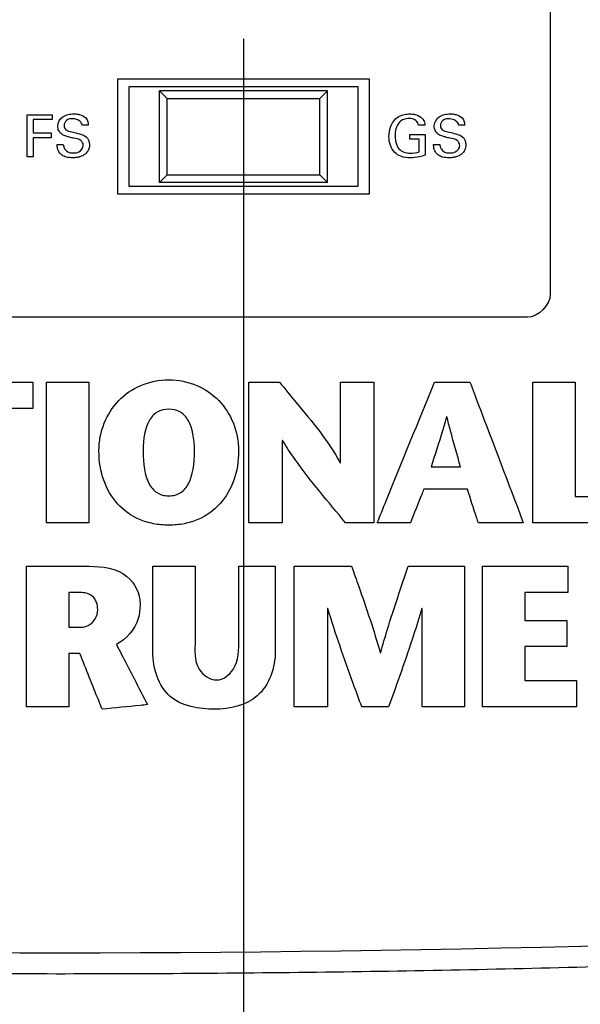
# Model space of a CAD drawing. Header units: inches. Extents: x 0 to 34, y 0 to 22.
# Tile 32 of 119: x 16 to 16.8, y 8.7 to 10. Entities that reach past the tile are written whole.
import ezdxf

# ---------------------------------------------------------------- set-up
doc = ezdxf.new("R2010")
doc.units = ezdxf.units.IN
doc.header["$LTSCALE"] = 1.87
doc.header["$MEASUREMENT"] = 0
doc.layers.get('0').update_dxf_attribs({"linetype": 'CONTINUOUS'})
doc.layers.add('DATUMCURVES', color=7, linetype='CONTINUOUS')
doc.layers.add('DIMENSIONS', color=7, linetype='CONTINUOUS')
doc.styles.get("Standard").update_dxf_attribs({"font": 'txt', "width": 0.8})
doc.dimstyles.new('DIMSTYLE_1', dxfattribs={"dimtxt": 0.125, "dimasz": 0.18, "dimexe": 0.18, "dimexo": 0.0625, "dimgap": 0.09, "dimtad": 0, "dimtih": 1, "dimtoh": 1, "dimdec": 3, "dimzin": 4, "dimdsep": 46, "dimtxsty": 'STANDARD', "dimblk": '_FILLED', "dimblk1": '_FILLED', "dimblk2": '_FILLED', "dimcen": 0.09, "dimadec": 0, "dimazin": 0, "dimtp": 0.001, "dimtm": 0.001, "dimtfac": 1, "dimtdec": 3, "dimtofl": 0, "dimtmove": 0, "dimatfit": 3, "dimldrblk": '_FILLED', "dimfxl": 1, "dimtolj": 1, "dimtzin": 4, "dimarcsym": 0})

# ---------------------------------------------------------------- blocks, each defined once
blk = doc.blocks.new('_FILLED')
at = {"color": 0, "linetype": 'BYBLOCK'}
blk.add_solid([(0, 0), (-1, 0.1736), (-1, -0.1736)], dxfattribs=at)
blk = doc.blocks.new('*D2')
at = {"layer": 'DIMENSIONS', "color": 2, "linetype": 'CONTINUOUS'}
for p, q in [((13.7012, 10.0109), (13.7012, 6.4058)), ((14.5762, 10.0109), (14.5762, 6.4058)), ((13.7012, 6.5308), (13.3412, 6.5308)), ((14.5762, 6.5308), (15.057, 6.5308))]:
    blk.add_line(p, q, dxfattribs=at)
at = {"layer": 'DIMENSIONS', "color": 2, "linetype": 'CONTINUOUS', "xscale": 0.18, "yscale": 0.18, "zscale": 0.18}
blk.add_blockref('_FILLED', (13.7012, 6.5308), dxfattribs=at)
at = {"layer": 'DIMENSIONS', "color": 2, "linetype": 'CONTINUOUS', "xscale": 0.18, "yscale": 0.18, "zscale": 0.18, "rotation": 180}
blk.add_blockref('_FILLED', (14.5762, 6.5308), dxfattribs=at)
at = {"layer": 'DIMENSIONS', "color": 2, "linetype": 'CONTINUOUS', "width": 0.8}
for s, p in [('8X ', (15.1195, 6.4683)), ('.875', (15.4195, 6.4683)), ('[', (15.9445, 6.4683)), ('22.23', (16.0445, 6.4683)), (']', (16.5445, 6.4683))]:
    blk.add_text(s, height=0.125, dxfattribs=at).set_placement(p)
blk = doc.blocks.new('*D21')
at = {"layer": 'DIMENSIONS', "color": 2, "linetype": 'CONTINUOUS'}
for p, q in [((14.5762, 10.0109), (14.5762, 6.6983)), ((15.4512, 10.0109), (15.4512, 6.6983)), ((14.5762, 6.8233), (14.2162, 6.8233)), ((15.4512, 6.8233), (15.9122, 6.8233))]:
    blk.add_line(p, q, dxfattribs=at)
at = {"layer": 'DIMENSIONS', "color": 2, "linetype": 'CONTINUOUS', "xscale": 0.18, "yscale": 0.18, "zscale": 0.18}
blk.add_blockref('_FILLED', (14.5762, 6.8233), dxfattribs=at)
at = {"layer": 'DIMENSIONS', "color": 2, "linetype": 'CONTINUOUS', "xscale": 0.18, "yscale": 0.18, "zscale": 0.18, "rotation": 180}
blk.add_blockref('_FILLED', (15.4512, 6.8233), dxfattribs=at)
at = {"layer": 'DIMENSIONS', "color": 2, "linetype": 'CONTINUOUS', "width": 0.8}
for s, p in [('[', (16.7997, 6.7608)), (']', (17.3997, 6.7608)), ('7X ', (15.9747, 6.7608)), ('.875', (16.2747, 6.7608)), ('22.23', (16.8997, 6.7608))]:
    blk.add_text(s, height=0.125, dxfattribs=at).set_placement(p)
blk = doc.blocks.new('*D22')
at = {"layer": 'DIMENSIONS', "color": 2, "linetype": 'CONTINUOUS'}
for p, q in [((15.4512, 10.0109), (15.4512, 6.9869)), ((16.3262, 10.0109), (16.3262, 6.9869)), ((15.4512, 7.1119), (15.0912, 7.1119)), ((16.3262, 7.1119), (16.8125, 7.1119))]:
    blk.add_line(p, q, dxfattribs=at)
at = {"layer": 'DIMENSIONS', "color": 2, "linetype": 'CONTINUOUS', "xscale": 0.18, "yscale": 0.18, "zscale": 0.18}
blk.add_blockref('_FILLED', (15.4512, 7.1119), dxfattribs=at)
at = {"layer": 'DIMENSIONS', "color": 2, "linetype": 'CONTINUOUS', "xscale": 0.18, "yscale": 0.18, "zscale": 0.18, "rotation": 180}
blk.add_blockref('_FILLED', (16.3262, 7.1119), dxfattribs=at)
at = {"layer": 'DIMENSIONS', "color": 2, "linetype": 'CONTINUOUS', "width": 0.8}
for s, p in [('7X ', (16.875, 7.0494)), ('.875', (17.175, 7.0494)), ('[', (17.7, 7.0494)), ('22.23', (17.8, 7.0494)), (']', (18.3, 7.0494))]:
    blk.add_text(s, height=0.125, dxfattribs=at).set_placement(p)
blk = doc.blocks.new('*D23')
at = {"layer": 'DIMENSIONS', "color": 2, "linetype": 'CONTINUOUS'}
for p, q in [((18.8587, 10.1189), (20.5473, 10.1189)), ((20.4223, 10.1189), (20.4223, 9.3067)), ((20.4223, 8.0279), (20.4223, 9.0567)), ((16.1487, 8.0279), (20.5473, 8.0279))]:
    blk.add_line(p, q, dxfattribs=at)
at = {"layer": 'DIMENSIONS', "color": 2, "linetype": 'CONTINUOUS', "xscale": 0.18, "yscale": 0.18, "zscale": 0.18}
for p, rotation in [((20.4223, 10.1189), 90), ((20.4223, 8.0279), 270)]:
    blk.add_blockref('_FILLED', p, dxfattribs=dict(at, rotation=rotation))
at = {"layer": 'DIMENSIONS', "color": 2, "linetype": 'CONTINUOUS', "width": 0.8}
for s, p in [('[', (20.3848, 9.1192)), (']', (20.9848, 9.1192)), ('2.091', (19.7598, 9.1192)), ('53.11', (20.4848, 9.1192))]:
    blk.add_text(s, height=0.125, dxfattribs=at).set_placement(p)

msp = doc.modelspace()

# ---------------------------------------------------------------- linework, layer by layer
at = {"color": 7, "linetype": 'CONTINUOUS'}
for p, q in [((16.4912, 9.9579), (16.1612, 9.9579)), ((16.1612, 9.9579), (16.1612, 9.8079)), ((16.4912, 9.8079), (16.4912, 9.9579)), ((16.4762, 9.9479), (16.1762, 9.9479)), ((16.1762, 9.9479), (16.1762, 9.8179)), ((16.4362, 9.9429), (16.2162, 9.9429)), ((16.2162, 9.9429), (16.2262, 9.9329)), ((16.2162, 9.8229), (16.2162, 9.9429)), ((16.4262, 9.9329), (16.4362, 9.9429)), ((16.4362, 9.8229), (16.4362, 9.9429)), ((16.4762, 9.8179), (16.4762, 9.9479)), ((16.2262, 9.9329), (16.4262, 9.9329)), ((16.2262, 9.8329), (16.2262, 9.9329)), ((16.4262, 9.8329), (16.4262, 9.9329)), ((16.2162, 9.8229), (16.2262, 9.8329)), ((16.2262, 9.8329), (16.4262, 9.8329)), ((16.4262, 9.8329), (16.4362, 9.8229)), ((16.1762, 9.8179), (16.4762, 9.8179)), ((16.4362, 9.8229), (16.2162, 9.8229)), ((16.1612, 9.8079), (16.4912, 9.8079))]:
    msp.add_line(p, q, dxfattribs=at)
msp.add_arc((16.0862, 35.5654), 26.75, 262.80027, 277.19973, dxfattribs=at)
msp.add_open_spline([(19.4207, 8.998), (19.3002, 8.9827), (19.058, 8.9538), (18.6929, 8.9151), (18.3248, 8.8814), (17.9543, 8.8526), (17.5819, 8.8289), (17.2079, 8.8104), (16.8328, 8.7972), (16.457, 8.7893), (16.0808, 8.7867), (15.7047, 8.7895), (15.3289, 8.7975), (14.9538, 8.8109), (14.5799, 8.8295), (14.2075, 8.8533), (13.8371, 8.8823), (13.469, 8.9162), (13.1074, 8.9546), (12.8687, 8.9832), (12.7517, 8.998)], degree=3, knots=[0, 0, 0, 0, 0.054496, 0.109427, 0.164722, 0.220316, 0.276147, 0.332159, 0.388303, 0.444531, 0.5008, 0.557069, 0.613296, 0.669436, 0.725444, 0.781269, 0.836855, 0.892141, 0.947101, 1, 1, 1, 1], dxfattribs=at)
at = {"layer": 'DATUMCURVES', "color": 40, "linetype": 'CONTINUOUS'}
for points, knots in [([(16.7277, 14.3023, 0.8645), (16.7277, 14.0614, 0.8645), (16.7277, 12.5195, 0.8645), (16.7277, 10.9776, 0.8645), (16.7277, 9.6767, 0.8645)], [0, 0, 0, 0, 0.15625, 1, 1, 1, 1]), ([(16.0429, 9.9116, 0.8645), (16.0446, 9.9116, 0.8645), (16.0556, 9.9116, 0.8645), (16.0665, 9.9116, 0.8645), (16.0757, 9.9116, 0.8645)], [0, 0, 0, 0, 0.15625, 1, 1, 1, 1]), ([(16.0429, 9.8565, 0.8645), (16.0429, 9.8594, 0.8645), (16.0429, 9.8777, 0.8645), (16.0429, 9.8961, 0.8645), (16.0429, 9.9116, 0.8645)], [0, 0, 0, 0, 0.15625, 1, 1, 1, 1]), ([(16.0757, 9.9051, 0.8645), (16.0744, 9.9051, 0.8645), (16.0661, 9.9051, 0.8645), (16.0577, 9.9051, 0.8645), (16.0507, 9.9051, 0.8645)], [0, 0, 0, 0, 0.15625, 1, 1, 1, 1]), ([(16.0507, 9.9051, 0.8645), (16.0507, 9.9042, 0.8645), (16.0507, 9.8985, 0.8645), (16.0507, 9.8928, 0.8645), (16.0507, 9.888, 0.8645)], [0, 0, 0, 0, 0.15625, 1, 1, 1, 1]), ([(16.1165, 9.8715, 0.8645), (16.1165, 9.8739, 0.8645), (16.113, 9.8796, 0.8645), (16.1051, 9.8804, 0.8645), (16.0988, 9.8821, 0.8645), (16.0937, 9.8834, 0.8645), (16.0883, 9.8855, 0.8645), (16.084, 9.8904, 0.8645), (16.0822, 9.8993, 0.8645), (16.0873, 9.9086, 0.8645), (16.0966, 9.9121, 0.8645), (16.1035, 9.9129, 0.8645), (16.1079, 9.9126, 0.8645), (16.1098, 9.9122, 0.8645)], [0, 0, 0, 0, 0.089356, 0.210968, 0.28166, 0.334745, 0.408555, 0.494841, 0.566943, 0.741217, 0.832923, 0.929463, 1, 1, 1, 1]), ([(16.1151, 9.8979, 0.8645), (16.1148, 9.9027, 0.8645), (16.1049, 9.9077, 0.8645), (16.0944, 9.9054, 0.8645), (16.0911, 9.8997, 0.8645), (16.0913, 9.8971, 0.8645), (16.0913, 9.897, 0.8645)], [0, 0, 0, 0, 0.458215, 0.755271, 0.988296, 1, 1, 1, 1]), ([(16.1098, 9.9122, 0.8645), (16.1104, 9.9121, 0.8645), (16.114, 9.9113, 0.8645), (16.1195, 9.9087, 0.8645), (16.1227, 9.9027, 0.8645), (16.1229, 9.8993, 0.8645), (16.123, 9.8979, 0.8645)], [0, 0, 0, 0, 0.088515, 0.522641, 0.795824, 1, 1, 1, 1]), ([(16.5166, 9.8831, 0.8645), (16.5166, 9.8873, 0.8645), (16.518, 9.8969, 0.8645), (16.5257, 9.9084, 0.8645), (16.5362, 9.9122, 0.8645), (16.5428, 9.9126, 0.8645), (16.5476, 9.9125, 0.8645), (16.5534, 9.9114, 0.8645), (16.5595, 9.9081, 0.8645), (16.5632, 9.9025, 0.8645), (16.5636, 9.8992, 0.8645), (16.5637, 9.8979, 0.8645)], [0, 0, 0, 0, 0.170841, 0.400077, 0.528655, 0.621345, 0.671727, 0.730151, 0.865837, 0.945171, 1, 1, 1, 1]), ([(16.5554, 9.8979, 0.8645), (16.555, 9.9003, 0.8645), (16.5518, 9.9056, 0.8645), (16.5435, 9.9069, 0.8645), (16.5359, 9.906, 0.8645), (16.5291, 9.9015, 0.8645), (16.5253, 9.8934, 0.8645), (16.5243, 9.8846, 0.8645), (16.5248, 9.8792, 0.8645), (16.5253, 9.8768, 0.8645)], [0, 0, 0, 0, 0.129036, 0.289559, 0.416833, 0.531187, 0.710538, 0.868172, 1, 1, 1, 1]), ([(16.6092, 9.8715, 0.8645), (16.6092, 9.8739, 0.8645), (16.6056, 9.8796, 0.8645), (16.5977, 9.8804, 0.8645), (16.5915, 9.8821, 0.8645), (16.5864, 9.8834, 0.8645), (16.581, 9.8855, 0.8645), (16.5766, 9.8904, 0.8645), (16.5748, 9.8993, 0.8645), (16.58, 9.9086, 0.8645), (16.5892, 9.9121, 0.8645), (16.5961, 9.9129, 0.8645), (16.6005, 9.9126, 0.8645), (16.6024, 9.9122, 0.8645)], [0, 0, 0, 0, 0.089354, 0.210976, 0.281716, 0.334816, 0.408554, 0.494842, 0.566945, 0.741199, 0.832879, 0.929415, 1, 1, 1, 1]), ([(16.6077, 9.8979, 0.8645), (16.6075, 9.9027, 0.8645), (16.5975, 9.9077, 0.8645), (16.5871, 9.9054, 0.8645), (16.5838, 9.8997, 0.8645), (16.5839, 9.8971, 0.8645), (16.5839, 9.897, 0.8645)], [0, 0, 0, 0, 0.458031, 0.755285, 0.988297, 1, 1, 1, 1]), ([(16.6024, 9.9122, 0.8645), (16.603, 9.9121, 0.8645), (16.6067, 9.9113, 0.8645), (16.6121, 9.9087, 0.8645), (16.6153, 9.9027, 0.8645), (16.6156, 9.8993, 0.8645), (16.6157, 9.8979, 0.8645)], [0, 0, 0, 0, 0.088572, 0.522768, 0.795844, 1, 1, 1, 1]), ([(16.0913, 9.897, 0.8645), (16.0914, 9.8951, 0.8645), (16.0937, 9.8906, 0.8645), (16.0986, 9.8898, 0.8645), (16.1012, 9.8892, 0.8645)], [0, 0, 0, 0, 0.40678, 1, 1, 1, 1]), ([(16.5839, 9.897, 0.8645), (16.584, 9.8951, 0.8645), (16.5863, 9.8905, 0.8645), (16.5912, 9.8898, 0.8645), (16.5938, 9.8892, 0.8645)], [0, 0, 0, 0, 0.406593, 1, 1, 1, 1]), ([(16.0507, 9.888, 0.8645), (16.0519, 9.888, 0.8645), (16.0598, 9.888, 0.8645), (16.0677, 9.888, 0.8645), (16.0743, 9.888, 0.8645)], [0, 0, 0, 0, 0.15625, 1, 1, 1, 1]), ([(16.0743, 9.8815, 0.8645), (16.0731, 9.8815, 0.8645), (16.0652, 9.8815, 0.8645), (16.0573, 9.8815, 0.8645), (16.0507, 9.8815, 0.8645)], [0, 0, 0, 0, 0.15625, 1, 1, 1, 1]), ([(16.0507, 9.8815, 0.8645), (16.0507, 9.8802, 0.8645), (16.0507, 9.8719, 0.8645), (16.0507, 9.8635, 0.8645), (16.0507, 9.8565, 0.8645)], [0, 0, 0, 0, 0.15625, 1, 1, 1, 1]), ([(16.119, 9.8834, 0.8645), (16.1211, 9.882, 0.8645), (16.1239, 9.8784, 0.8645), (16.1246, 9.8729, 0.8645), (16.1243, 9.8688, 0.8645), (16.1228, 9.8644, 0.8645), (16.119, 9.8595, 0.8645), (16.1132, 9.8566, 0.8645), (16.1075, 9.8554, 0.8645), (16.1015, 9.855, 0.8645), (16.095, 9.8556, 0.8645), (16.0903, 9.8576, 0.8645), (16.0886, 9.8588, 0.8645)], [0, 0, 0, 0, 0.128977, 0.217487, 0.27856, 0.33737, 0.454957, 0.587239, 0.663965, 0.749719, 0.896424, 1, 1, 1, 1]), ([(16.1012, 9.8892, 0.8645), (16.1038, 9.8885, 0.8645), (16.1098, 9.887, 0.8645), (16.116, 9.8853, 0.8645), (16.119, 9.8834, 0.8645)], [0, 0, 0, 0, 0.433545, 1, 1, 1, 1]), ([(16.5639, 9.8586, 0.8645), (16.5615, 9.8578, 0.8645), (16.5551, 9.856, 0.8645), (16.5443, 9.8548, 0.8645), (16.5328, 9.856, 0.8645), (16.5232, 9.8621, 0.8645), (16.5177, 9.8716, 0.8645), (16.5166, 9.8793, 0.8645), (16.5166, 9.8831, 0.8645)], [0, 0, 0, 0, 0.120682, 0.31021, 0.504434, 0.645715, 0.82132, 1, 1, 1, 1]), ([(16.5437, 9.8858, 0.8645), (16.5448, 9.8858, 0.8645), (16.5515, 9.8858, 0.8645), (16.5582, 9.8858, 0.8645), (16.5639, 9.8858, 0.8645)], [0, 0, 0, 0, 0.15625, 1, 1, 1, 1]), ([(16.5563, 9.8631, 0.8645), (16.5563, 9.864, 0.8645), (16.5563, 9.8694, 0.8645), (16.5563, 9.8749, 0.8645), (16.5563, 9.8795, 0.8645)], [0, 0, 0, 0, 0.15625, 1, 1, 1, 1]), ([(16.5639, 9.8858, 0.8645), (16.5639, 9.8844, 0.8645), (16.5639, 9.8753, 0.8645), (16.5639, 9.8663, 0.8645), (16.5639, 9.8586, 0.8645)], [0, 0, 0, 0, 0.15625, 1, 1, 1, 1]), ([(16.6116, 9.8834, 0.8645), (16.6137, 9.882, 0.8645), (16.6166, 9.8784, 0.8645), (16.6173, 9.8729, 0.8645), (16.6169, 9.8688, 0.8645), (16.6155, 9.8644, 0.8645), (16.6116, 9.8595, 0.8645), (16.6058, 9.8566, 0.8645), (16.6002, 9.8554, 0.8645), (16.5941, 9.855, 0.8645), (16.5876, 9.8556, 0.8645), (16.5829, 9.8576, 0.8645), (16.5812, 9.8588, 0.8645)], [0, 0, 0, 0, 0.128927, 0.217451, 0.278533, 0.337353, 0.454961, 0.58727, 0.664014, 0.74979, 0.896415, 1, 1, 1, 1]), ([(16.5938, 9.8892, 0.8645), (16.5964, 9.8885, 0.8645), (16.6024, 9.887, 0.8645), (16.6087, 9.8853, 0.8645), (16.6116, 9.8834, 0.8645)], [0, 0, 0, 0, 0.433317, 1, 1, 1, 1]), ([(16.0886, 9.8588, 0.8645), (16.0875, 9.8595, 0.8645), (16.0847, 9.8619, 0.8645), (16.0826, 9.867, 0.8645), (16.0824, 9.8709, 0.8645), (16.0824, 9.8726, 0.8645)], [0, 0, 0, 0, 0.255002, 0.678572, 1, 1, 1, 1]), ([(16.0903, 9.8726, 0.8645), (16.0905, 9.8688, 0.8645), (16.0944, 9.8618, 0.8645), (16.1011, 9.8617, 0.8645), (16.1036, 9.8617, 0.8645)], [0, 0, 0, 0, 0.603087, 1, 1, 1, 1]), ([(16.1036, 9.8617, 0.8645), (16.1059, 9.8617, 0.8645), (16.112, 9.862, 0.8645), (16.1165, 9.868, 0.8645), (16.1165, 9.8715, 0.8645)], [0, 0, 0, 0, 0.395996, 1, 1, 1, 1]), ([(16.5253, 9.8768, 0.8645), (16.5254, 9.8763, 0.8645), (16.5262, 9.8728, 0.8645), (16.5285, 9.8666, 0.8645), (16.5362, 9.8619, 0.8645), (16.5457, 9.861, 0.8645), (16.5524, 9.8619, 0.8645), (16.5563, 9.8631, 0.8645)], [0, 0, 0, 0, 0.031759, 0.278577, 0.480419, 0.689082, 1, 1, 1, 1]), ([(16.5812, 9.8588, 0.8645), (16.5801, 9.8595, 0.8645), (16.5774, 9.8619, 0.8645), (16.5752, 9.867, 0.8645), (16.575, 9.8709, 0.8645), (16.575, 9.8726, 0.8645)], [0, 0, 0, 0, 0.254963, 0.678576, 1, 1, 1, 1]), ([(16.583, 9.8726, 0.8645), (16.5831, 9.8688, 0.8645), (16.587, 9.8618, 0.8645), (16.5938, 9.8617, 0.8645), (16.5963, 9.8617, 0.8645)], [0, 0, 0, 0, 0.603031, 1, 1, 1, 1]), ([(16.5963, 9.8617, 0.8645), (16.5986, 9.8617, 0.8645), (16.6046, 9.862, 0.8645), (16.6092, 9.868, 0.8645), (16.6092, 9.8715, 0.8645)], [0, 0, 0, 0, 0.395996, 1, 1, 1, 1]), ([(16.6977, 9.6467, 0.8645), (16.5018, 9.6467, 0.8645), (15.2485, 9.6467, 0.8645), (13.9952, 9.6467, 0.8645), (12.9377, 9.6467, 0.8645)], [0, 0, 0, 0, 0.15625, 1, 1, 1, 1]), ([(15.8888, 9.5616, 0.8645), (15.8972, 9.5616, 0.8645), (15.951, 9.5616, 0.8645), (16.0049, 9.5616, 0.8645), (16.0503, 9.5616, 0.8645)], [0, 0, 0, 0, 0.15625, 1, 1, 1, 1]), ([(16.0503, 9.5616, 0.8645), (16.0503, 9.5599, 0.8645), (16.0503, 9.5484, 0.8645), (16.0503, 9.5369, 0.8645), (16.0503, 9.5273, 0.8645)], [0, 0, 0, 0, 0.15625, 1, 1, 1, 1]), ([(16.0682, 9.3778, 0.8645), (16.0682, 9.3874, 0.8645), (16.0682, 9.4487, 0.8645), (16.0682, 9.5099, 0.8645), (16.0682, 9.5616, 0.8645)], [0, 0, 0, 0, 0.15625, 1, 1, 1, 1]), ([(16.0682, 9.5616, 0.8645), (16.071, 9.5616, 0.8645), (16.0895, 9.5616, 0.8645), (16.108, 9.5616, 0.8645), (16.1236, 9.5616, 0.8645)], [0, 0, 0, 0, 0.15625, 1, 1, 1, 1]), ([(16.1236, 9.5616, 0.8645), (16.1236, 9.5521, 0.8645), (16.1236, 9.4908, 0.8645), (16.1236, 9.4295, 0.8645), (16.1236, 9.3778, 0.8645)], [0, 0, 0, 0, 0.15625, 1, 1, 1, 1]), ([(16.137, 9.4718, 0.8645), (16.137, 9.4976, 0.8645), (16.1516, 9.5324, 0.8645), (16.1903, 9.5596, 0.8645), (16.2284, 9.5674, 0.8645), (16.2664, 9.5596, 0.8645), (16.3051, 9.5324, 0.8645), (16.3198, 9.4976, 0.8645), (16.3198, 9.4718, 0.8645)], [0, 0, 0, 0, 0.249984, 0.374975, 0.499967, 0.624975, 0.749984, 1, 1, 1, 1]), ([(16.3332, 9.3778, 0.8645), (16.3332, 9.3874, 0.8645), (16.3332, 9.4487, 0.8645), (16.3332, 9.5099, 0.8645), (16.3332, 9.5616, 0.8645)], [0, 0, 0, 0, 0.15625, 1, 1, 1, 1]), ([(16.3332, 9.5616, 0.8645), (16.3352, 9.5616, 0.8645), (16.3486, 9.5616, 0.8645), (16.362, 9.5616, 0.8645), (16.3733, 9.5616, 0.8645)], [0, 0, 0, 0, 0.15625, 1, 1, 1, 1]), ([(16.3733, 9.5616, 0.8645), (16.3806, 9.5528, 0.8645), (16.4081, 9.5186, 0.8645), (16.4375, 9.4851, 0.8645), (16.4527, 9.4563, 0.8645)], [0, 0, 0, 0, 0.26101, 1, 1, 1, 1]), ([(16.4532, 9.4563, 0.8645), (16.4532, 9.4618, 0.8645), (16.4532, 9.4969, 0.8645), (16.4532, 9.532, 0.8645), (16.4532, 9.5616, 0.8645)], [0, 0, 0, 0, 0.15625, 1, 1, 1, 1]), ([(16.4532, 9.5616, 0.8645), (16.4554, 9.5616, 0.8645), (16.47, 9.5616, 0.8645), (16.4845, 9.5616, 0.8645), (16.4968, 9.5616, 0.8645)], [0, 0, 0, 0, 0.15625, 1, 1, 1, 1]), ([(16.4968, 9.5616, 0.8645), (16.4968, 9.5521, 0.8645), (16.4968, 9.4908, 0.8645), (16.4968, 9.4295, 0.8645), (16.4968, 9.3778, 0.8645)], [0, 0, 0, 0, 0.15625, 1, 1, 1, 1]), ([(16.5012, 9.3778, 0.8645), (16.5051, 9.3874, 0.8645), (16.5301, 9.4487, 0.8645), (16.555, 9.5099, 0.8645), (16.5761, 9.5616, 0.8645)], [0, 0, 0, 0, 0.15625, 1, 1, 1, 1]), ([(16.5761, 9.5616, 0.8645), (16.5785, 9.5616, 0.8645), (16.594, 9.5616, 0.8645), (16.6095, 9.5616, 0.8645), (16.6226, 9.5616, 0.8645)], [0, 0, 0, 0, 0.15625, 1, 1, 1, 1]), ([(16.6226, 9.5616, 0.8645), (16.6262, 9.5521, 0.8645), (16.6495, 9.4908, 0.8645), (16.6728, 9.4295, 0.8645), (16.6924, 9.3778, 0.8645)], [0, 0, 0, 0, 0.15625, 1, 1, 1, 1]), ([(16.7048, 9.5616, 0.8645), (16.7077, 9.5616, 0.8645), (16.7261, 9.5616, 0.8645), (16.7446, 9.5616, 0.8645), (16.7602, 9.5616, 0.8645)], [0, 0, 0, 0, 0.15625, 1, 1, 1, 1]), ([(16.7048, 9.3778, 0.8645), (16.7048, 9.3874, 0.8645), (16.7048, 9.4487, 0.8645), (16.7048, 9.5099, 0.8645), (16.7048, 9.5616, 0.8645)], [0, 0, 0, 0, 0.15625, 1, 1, 1, 1]), ([(16.7602, 9.5616, 0.8645), (16.7602, 9.5539, 0.8645), (16.7602, 9.5041, 0.8645), (16.7602, 9.4542, 0.8645), (16.7602, 9.4122, 0.8645)], [0, 0, 0, 0, 0.15625, 1, 1, 1, 1]), ([(16.0503, 9.5273, 0.8645), (16.0475, 9.5273, 0.8645), (16.0298, 9.5273, 0.8645), (16.0122, 9.5273, 0.8645), (15.9972, 9.5273, 0.8645)], [0, 0, 0, 0, 0.15625, 1, 1, 1, 1]), ([(16.262, 9.4718, 0.8645), (16.262, 9.4881, 0.8645), (16.2581, 9.5086, 0.8645), (16.2446, 9.5237, 0.8645), (16.2284, 9.5278, 0.8645), (16.2121, 9.5237, 0.8645), (16.1986, 9.5086, 0.8645), (16.1947, 9.4881, 0.8645), (16.1947, 9.4718, 0.8645)], [0, 0, 0, 0, 0.250007, 0.375011, 0.500015, 0.625011, 0.750007, 1, 1, 1, 1]), ([(16.5919, 9.5165, 0.8645), (16.5902, 9.5104, 0.8645), (16.584, 9.4883, 0.8645), (16.5766, 9.4666, 0.8645), (16.5716, 9.4508, 0.8645)], [0, 0, 0, 0, 0.276539, 1, 1, 1, 1]), ([(16.6102, 9.4508, 0.8645), (16.6059, 9.4666, 0.8645), (16.5996, 9.4884, 0.8645), (16.5939, 9.5104, 0.8645), (16.5924, 9.5165, 0.8645)], [0, 0, 0, 0, 0.722601, 1, 1, 1, 1]), ([(16.3768, 9.4855, 0.8645), (16.3768, 9.4799, 0.8645), (16.3768, 9.444, 0.8645), (16.3768, 9.4081, 0.8645), (16.3768, 9.3778, 0.8645)], [0, 0, 0, 0, 0.15625, 1, 1, 1, 1]), ([(16.4597, 9.3778, 0.8645), (16.4373, 9.405, 0.8645), (16.4078, 9.4394, 0.8645), (16.3823, 9.4769, 0.8645), (16.3773, 9.4855, 0.8645)], [0, 0, 0, 0, 0.779681, 1, 1, 1, 1]), ([(16.3198, 9.4718, 0.8645), (16.3198, 9.4581, 0.8645), (16.3154, 9.4322, 0.8645), (16.297, 9.4009, 0.8645), (16.2728, 9.3834, 0.8645), (16.249, 9.376, 0.8645), (16.2284, 9.374, 0.8645), (16.2078, 9.376, 0.8645), (16.1839, 9.3834, 0.8645), (16.1597, 9.4009, 0.8645), (16.1413, 9.4322, 0.8645), (16.137, 9.4581, 0.8645), (16.137, 9.4718, 0.8645)], [0, 0, 0, 0, 0.125008, 0.250015, 0.375023, 0.437527, 0.500031, 0.562527, 0.625023, 0.750015, 0.875008, 1, 1, 1, 1]), ([(16.1947, 9.4718, 0.8645), (16.1947, 9.4545, 0.8645), (16.1981, 9.4324, 0.8645), (16.2101, 9.4181, 0.8645), (16.2195, 9.4138, 0.8645), (16.2284, 9.4126, 0.8645), (16.2372, 9.4138, 0.8645), (16.2466, 9.4181, 0.8645), (16.2587, 9.4324, 0.8645), (16.262, 9.4545, 0.8645), (16.262, 9.4718, 0.8645)], [0, 0, 0, 0, 0.249993, 0.374989, 0.437488, 0.499986, 0.562488, 0.624989, 0.749993, 1, 1, 1, 1]), ([(16.5716, 9.4508, 0.8645), (16.5736, 9.4508, 0.8645), (16.5865, 9.4508, 0.8645), (16.5994, 9.4508, 0.8645), (16.6102, 9.4508, 0.8645)], [0, 0, 0, 0, 0.15625, 1, 1, 1, 1]), ([(16.5622, 9.4217, 0.8645), (16.5613, 9.4194, 0.8645), (16.5554, 9.4048, 0.8645), (16.5495, 9.3901, 0.8645), (16.5446, 9.3778, 0.8645)], [0, 0, 0, 0, 0.15625, 1, 1, 1, 1]), ([(16.6192, 9.4217, 0.8645), (16.6162, 9.4217, 0.8645), (16.5972, 9.4217, 0.8645), (16.5782, 9.4217, 0.8645), (16.5622, 9.4217, 0.8645)], [0, 0, 0, 0, 0.15625, 1, 1, 1, 1]), ([(16.6336, 9.3778, 0.8645), (16.6328, 9.3801, 0.8645), (16.628, 9.3947, 0.8645), (16.6232, 9.4093, 0.8645), (16.6192, 9.4217, 0.8645)], [0, 0, 0, 0, 0.15625, 1, 1, 1, 1]), ([(16.7602, 9.4122, 0.8645), (16.7637, 9.4122, 0.8645), (16.7861, 9.4122, 0.8645), (16.8085, 9.4122, 0.8645), (16.8274, 9.4122, 0.8645)], [0, 0, 0, 0, 0.15625, 1, 1, 1, 1]), ([(16.1236, 9.3778, 0.8645), (16.1207, 9.3778, 0.8645), (16.1022, 9.3778, 0.8645), (16.0837, 9.3778, 0.8645), (16.0682, 9.3778, 0.8645)], [0, 0, 0, 0, 0.15625, 1, 1, 1, 1]), ([(16.3768, 9.3778, 0.8645), (16.3745, 9.3778, 0.8645), (16.3599, 9.3778, 0.8645), (16.3454, 9.3778, 0.8645), (16.3332, 9.3778, 0.8645)], [0, 0, 0, 0, 0.15625, 1, 1, 1, 1]), ([(16.4968, 9.3778, 0.8645), (16.4948, 9.3778, 0.8645), (16.4825, 9.3778, 0.8645), (16.4702, 9.3778, 0.8645), (16.4597, 9.3778, 0.8645)], [0, 0, 0, 0, 0.15625, 1, 1, 1, 1]), ([(16.5446, 9.3778, 0.8645), (16.5423, 9.3778, 0.8645), (16.5279, 9.3778, 0.8645), (16.5134, 9.3778, 0.8645), (16.5012, 9.3778, 0.8645)], [0, 0, 0, 0, 0.15625, 1, 1, 1, 1]), ([(16.6924, 9.3778, 0.8645), (16.6894, 9.3778, 0.8645), (16.6698, 9.3778, 0.8645), (16.6501, 9.3778, 0.8645), (16.6336, 9.3778, 0.8645)], [0, 0, 0, 0, 0.15625, 1, 1, 1, 1]), ([(16.8274, 9.3778, 0.8645), (16.821, 9.3778, 0.8645), (16.7802, 9.3778, 0.8645), (16.7393, 9.3778, 0.8645), (16.7048, 9.3778, 0.8645)], [0, 0, 0, 0, 0.15625, 1, 1, 1, 1]), ([(16.0422, 9.3209, 0.8645), (16.0464, 9.3209, 0.8645), (16.0737, 9.3209, 0.8645), (16.1011, 9.3209, 0.8645), (16.1241, 9.3209, 0.8645)], [0, 0, 0, 0, 0.15625, 1, 1, 1, 1]), ([(16.0422, 9.1371, 0.8645), (16.0422, 9.1466, 0.8645), (16.0422, 9.2079, 0.8645), (16.0422, 9.2692, 0.8645), (16.0422, 9.3209, 0.8645)], [0, 0, 0, 0, 0.15625, 1, 1, 1, 1]), ([(16.1241, 9.3209, 0.8645), (16.1412, 9.3209, 0.8645), (16.1752, 9.3172, 0.8645), (16.1908, 9.285, 0.8645), (16.1908, 9.2718, 0.8645)], [0, 0, 0, 0, 0.563607, 1, 1, 1, 1]), ([(16.2074, 9.2085, 0.8645), (16.2074, 9.2144, 0.8645), (16.2074, 9.2518, 0.8645), (16.2074, 9.2893, 0.8645), (16.2074, 9.3209, 0.8645)], [0, 0, 0, 0, 0.15625, 1, 1, 1, 1]), ([(16.2074, 9.3209, 0.8645), (16.2102, 9.3209, 0.8645), (16.2287, 9.3209, 0.8645), (16.2472, 9.3209, 0.8645), (16.2628, 9.3209, 0.8645)], [0, 0, 0, 0, 0.15625, 1, 1, 1, 1]), ([(16.2628, 9.3209, 0.8645), (16.2628, 9.3159, 0.8645), (16.2628, 9.2839, 0.8645), (16.2628, 9.2518, 0.8645), (16.2628, 9.2248, 0.8645)], [0, 0, 0, 0, 0.15625, 1, 1, 1, 1]), ([(16.32, 9.2256, 0.8645), (16.32, 9.2305, 0.8645), (16.32, 9.2623, 0.8645), (16.32, 9.2941, 0.8645), (16.32, 9.3209, 0.8645)], [0, 0, 0, 0, 0.15625, 1, 1, 1, 1]), ([(16.32, 9.3209, 0.8645), (16.3225, 9.3209, 0.8645), (16.3384, 9.3209, 0.8645), (16.3544, 9.3209, 0.8645), (16.3678, 9.3209, 0.8645)], [0, 0, 0, 0, 0.15625, 1, 1, 1, 1]), ([(16.3678, 9.3209, 0.8645), (16.3678, 9.3151, 0.8645), (16.3678, 9.2781, 0.8645), (16.3678, 9.2411, 0.8645), (16.3678, 9.2098, 0.8645)], [0, 0, 0, 0, 0.15625, 1, 1, 1, 1]), ([(16.3925, 9.1371, 0.8645), (16.3925, 9.1466, 0.8645), (16.3925, 9.2079, 0.8645), (16.3925, 9.2692, 0.8645), (16.3925, 9.3209, 0.8645)], [0, 0, 0, 0, 0.15625, 1, 1, 1, 1]), ([(16.3925, 9.3209, 0.8645), (16.3964, 9.3209, 0.8645), (16.4215, 9.3209, 0.8645), (16.4465, 9.3209, 0.8645), (16.4676, 9.3209, 0.8645)], [0, 0, 0, 0, 0.15625, 1, 1, 1, 1]), ([(16.4676, 9.3209, 0.8645), (16.4708, 9.3121, 0.8645), (16.4842, 9.2747, 0.8645), (16.4968, 9.2369, 0.8645), (16.5052, 9.2077, 0.8645)], [0, 0, 0, 0, 0.235679, 1, 1, 1, 1]), ([(16.5057, 9.2077, 0.8645), (16.5085, 9.2181, 0.8645), (16.5196, 9.2561, 0.8645), (16.5326, 9.2936, 0.8645), (16.5419, 9.3209, 0.8645)], [0, 0, 0, 0, 0.2707, 1, 1, 1, 1]), ([(16.5419, 9.3209, 0.8645), (16.5458, 9.3209, 0.8645), (16.5703, 9.3209, 0.8645), (16.5948, 9.3209, 0.8645), (16.6155, 9.3209, 0.8645)], [0, 0, 0, 0, 0.15625, 1, 1, 1, 1]), ([(16.6155, 9.3209, 0.8645), (16.6155, 9.3113, 0.8645), (16.6155, 9.25, 0.8645), (16.6155, 9.1888, 0.8645), (16.6155, 9.1371, 0.8645)], [0, 0, 0, 0, 0.15625, 1, 1, 1, 1]), ([(16.6391, 9.1371, 0.8645), (16.6391, 9.1466, 0.8645), (16.6391, 9.2079, 0.8645), (16.6391, 9.2692, 0.8645), (16.6391, 9.3209, 0.8645)], [0, 0, 0, 0, 0.15625, 1, 1, 1, 1]), ([(16.6391, 9.3209, 0.8645), (16.6449, 9.3209, 0.8645), (16.6821, 9.3209, 0.8645), (16.7194, 9.3209, 0.8645), (16.7507, 9.3209, 0.8645)], [0, 0, 0, 0, 0.15625, 1, 1, 1, 1]), ([(16.7507, 9.3209, 0.8645), (16.7507, 9.3191, 0.8645), (16.7507, 9.3076, 0.8645), (16.7507, 9.2962, 0.8645), (16.7507, 9.2865, 0.8645)], [0, 0, 0, 0, 0.15625, 1, 1, 1, 1]), ([(16.1123, 9.2865, 0.8645), (16.1115, 9.2865, 0.8645), (16.1066, 9.2865, 0.8645), (16.1017, 9.2865, 0.8645), (16.0976, 9.2865, 0.8645)], [0, 0, 0, 0, 0.15625, 1, 1, 1, 1]), ([(16.0976, 9.2865, 0.8645), (16.0976, 9.2842, 0.8645), (16.0976, 9.2691, 0.8645), (16.0976, 9.254, 0.8645), (16.0976, 9.2413, 0.8645)], [0, 0, 0, 0, 0.15625, 1, 1, 1, 1]), ([(16.1354, 9.2639, 0.8645), (16.1354, 9.2704, 0.8645), (16.1313, 9.2843, 0.8645), (16.1178, 9.2865, 0.8645), (16.1123, 9.2865, 0.8645)], [0, 0, 0, 0, 0.539306, 1, 1, 1, 1]), ([(16.7507, 9.2865, 0.8645), (16.7478, 9.2865, 0.8645), (16.7291, 9.2865, 0.8645), (16.7103, 9.2865, 0.8645), (16.6945, 9.2865, 0.8645)], [0, 0, 0, 0, 0.15625, 1, 1, 1, 1]), ([(16.6945, 9.2865, 0.8645), (16.6945, 9.2846, 0.8645), (16.6945, 9.2725, 0.8645), (16.6945, 9.2604, 0.8645), (16.6945, 9.2502, 0.8645)], [0, 0, 0, 0, 0.15625, 1, 1, 1, 1]), ([(16.1133, 9.2413, 0.8645), (16.1166, 9.2413, 0.8645), (16.1281, 9.2434, 0.8645), (16.1354, 9.2559, 0.8645), (16.1354, 9.2639, 0.8645)], [0, 0, 0, 0, 0.292346, 1, 1, 1, 1]), ([(16.1908, 9.2718, 0.8645), (16.1908, 9.2654, 0.8645), (16.1888, 9.2441, 0.8645), (16.1731, 9.2253, 0.8645), (16.1598, 9.2187, 0.8645)], [0, 0, 0, 0, 0.300701, 1, 1, 1, 1]), ([(16.4361, 9.2658, 0.8645), (16.4361, 9.259, 0.8645), (16.4361, 9.2162, 0.8645), (16.4361, 9.1733, 0.8645), (16.4361, 9.1371, 0.8645)], [0, 0, 0, 0, 0.15625, 1, 1, 1, 1]), ([(16.481, 9.1371, 0.8645), (16.4773, 9.1472, 0.8645), (16.4614, 9.1897, 0.8645), (16.4466, 9.2326, 0.8645), (16.4366, 9.2658, 0.8645)], [0, 0, 0, 0, 0.237317, 1, 1, 1, 1]), ([(16.5595, 9.2658, 0.8645), (16.5561, 9.2541, 0.8645), (16.5427, 9.2108, 0.8645), (16.5274, 9.1682, 0.8645), (16.516, 9.1371, 0.8645)], [0, 0, 0, 0, 0.267539, 1, 1, 1, 1]), ([(16.5601, 9.1371, 0.8645), (16.5601, 9.1438, 0.8645), (16.5601, 9.1867, 0.8645), (16.5601, 9.2296, 0.8645), (16.5601, 9.2658, 0.8645)], [0, 0, 0, 0, 0.15625, 1, 1, 1, 1]), ([(16.6945, 9.2502, 0.8645), (16.6974, 9.2502, 0.8645), (16.7157, 9.2502, 0.8645), (16.734, 9.2502, 0.8645), (16.7494, 9.2502, 0.8645)], [0, 0, 0, 0, 0.15625, 1, 1, 1, 1]), ([(16.7494, 9.2502, 0.8645), (16.7494, 9.2485, 0.8645), (16.7494, 9.237, 0.8645), (16.7494, 9.2255, 0.8645), (16.7494, 9.2159, 0.8645)], [0, 0, 0, 0, 0.15625, 1, 1, 1, 1]), ([(16.0976, 9.2413, 0.8645), (16.0984, 9.2413, 0.8645), (16.1036, 9.2413, 0.8645), (16.1089, 9.2413, 0.8645), (16.1133, 9.2413, 0.8645)], [0, 0, 0, 0, 0.15625, 1, 1, 1, 1]), ([(16.2628, 9.2248, 0.8645), (16.2628, 9.2118, 0.8645), (16.2598, 9.1874, 0.8645), (16.2822, 9.1723, 0.8645), (16.2911, 9.1723, 0.8645)], [0, 0, 0, 0, 0.592916, 1, 1, 1, 1]), ([(16.2911, 9.1723, 0.8645), (16.2996, 9.1723, 0.8645), (16.3204, 9.1885, 0.8645), (16.32, 9.2121, 0.8645), (16.32, 9.2256, 0.8645)], [0, 0, 0, 0, 0.384529, 1, 1, 1, 1]), ([(16.1598, 9.2187, 0.8645), (16.1619, 9.2146, 0.8645), (16.1755, 9.1884, 0.8645), (16.1891, 9.1621, 0.8645), (16.2005, 9.14, 0.8645)], [0, 0, 0, 0, 0.15625, 1, 1, 1, 1]), ([(16.2885, 9.1339, 0.8645), (16.2683, 9.1339, 0.8645), (16.2219, 9.1412, 0.8645), (16.2074, 9.1877, 0.8645), (16.2074, 9.2085, 0.8645)], [0, 0, 0, 0, 0.493067, 1, 1, 1, 1]), ([(16.3678, 9.2098, 0.8645), (16.3678, 9.1887, 0.8645), (16.3526, 9.1435, 0.8645), (16.3079, 9.1339, 0.8645), (16.2885, 9.1339, 0.8645)], [0, 0, 0, 0, 0.521242, 1, 1, 1, 1]), ([(16.7494, 9.2159, 0.8645), (16.7466, 9.2159, 0.8645), (16.7283, 9.2159, 0.8645), (16.71, 9.2159, 0.8645), (16.6945, 9.2159, 0.8645)], [0, 0, 0, 0, 0.15625, 1, 1, 1, 1]), ([(16.6945, 9.2159, 0.8645), (16.6945, 9.2135, 0.8645), (16.6945, 9.1987, 0.8645), (16.6945, 9.1839, 0.8645), (16.6945, 9.1715, 0.8645)], [0, 0, 0, 0, 0.15625, 1, 1, 1, 1]), ([(16.112, 9.2067, 0.8645), (16.1113, 9.2067, 0.8645), (16.1065, 9.2067, 0.8645), (16.1016, 9.2067, 0.8645), (16.0976, 9.2067, 0.8645)], [0, 0, 0, 0, 0.15625, 1, 1, 1, 1]), ([(16.0976, 9.2067, 0.8645), (16.0976, 9.203, 0.8645), (16.0976, 9.1798, 0.8645), (16.0976, 9.1566, 0.8645), (16.0976, 9.1371, 0.8645)], [0, 0, 0, 0, 0.15625, 1, 1, 1, 1]), ([(16.1412, 9.1339, 0.8645), (16.1397, 9.1377, 0.8645), (16.1299, 9.1619, 0.8645), (16.1202, 9.1862, 0.8645), (16.112, 9.2067, 0.8645)], [0, 0, 0, 0, 0.15625, 1, 1, 1, 1]), ([(16.6945, 9.1715, 0.8645), (16.6981, 9.1715, 0.8645), (16.7206, 9.1715, 0.8645), (16.743, 9.1715, 0.8645), (16.762, 9.1715, 0.8645)], [0, 0, 0, 0, 0.15625, 1, 1, 1, 1]), ([(16.762, 9.1715, 0.8645), (16.762, 9.1697, 0.8645), (16.762, 9.1582, 0.8645), (16.762, 9.1467, 0.8645), (16.762, 9.1371, 0.8645)], [0, 0, 0, 0, 0.15625, 1, 1, 1, 1]), ([(16.0976, 9.1371, 0.8645), (16.0947, 9.1371, 0.8645), (16.0762, 9.1371, 0.8645), (16.0577, 9.1371, 0.8645), (16.0422, 9.1371, 0.8645)], [0, 0, 0, 0, 0.15625, 1, 1, 1, 1]), ([(16.2005, 9.14, 0.8645), (16.1974, 9.1396, 0.8645), (16.1776, 9.1376, 0.8645), (16.1579, 9.1356, 0.8645), (16.1412, 9.1339, 0.8645)], [0, 0, 0, 0, 0.15625, 1, 1, 1, 1]), ([(16.4361, 9.1371, 0.8645), (16.4338, 9.1371, 0.8645), (16.4193, 9.1371, 0.8645), (16.4048, 9.1371, 0.8645), (16.3925, 9.1371, 0.8645)], [0, 0, 0, 0, 0.15625, 1, 1, 1, 1]), ([(16.516, 9.1371, 0.8645), (16.5141, 9.1371, 0.8645), (16.5025, 9.1371, 0.8645), (16.4908, 9.1371, 0.8645), (16.481, 9.1371, 0.8645)], [0, 0, 0, 0, 0.15625, 1, 1, 1, 1]), ([(16.6155, 9.1371, 0.8645), (16.6126, 9.1371, 0.8645), (16.5941, 9.1371, 0.8645), (16.5757, 9.1371, 0.8645), (16.5601, 9.1371, 0.8645)], [0, 0, 0, 0, 0.15625, 1, 1, 1, 1]), ([(16.762, 9.1371, 0.8645), (16.7556, 9.1371, 0.8645), (16.7147, 9.1371, 0.8645), (16.6737, 9.1371, 0.8645), (16.6391, 9.1371, 0.8645)], [0, 0, 0, 0, 0.15625, 1, 1, 1, 1])]:
    msp.add_open_spline(points, degree=3, knots=knots, dxfattribs=at)
for points in [[(16.0757, 9.9116, 0.8645), (16.0757, 9.9095, 0.8645), (16.0757, 9.9073, 0.8645), (16.0757, 9.9051, 0.8645)], [(16.123, 9.8979, 0.8645), (16.1204, 9.8979, 0.8645), (16.1177, 9.8979, 0.8645), (16.1151, 9.8979, 0.8645)], [(16.5637, 9.8979, 0.8645), (16.5609, 9.8979, 0.8645), (16.5582, 9.8979, 0.8645), (16.5554, 9.8979, 0.8645)], [(16.6157, 9.8979, 0.8645), (16.613, 9.8979, 0.8645), (16.6104, 9.8979, 0.8645), (16.6077, 9.8979, 0.8645)], [(16.0743, 9.888, 0.8645), (16.0743, 9.8858, 0.8645), (16.0743, 9.8837, 0.8645), (16.0743, 9.8815, 0.8645)], [(16.5437, 9.8795, 0.8645), (16.5437, 9.8816, 0.8645), (16.5437, 9.8837, 0.8645), (16.5437, 9.8858, 0.8645)], [(16.5563, 9.8795, 0.8645), (16.5521, 9.8795, 0.8645), (16.5479, 9.8795, 0.8645), (16.5437, 9.8795, 0.8645)], [(16.0824, 9.8726, 0.8645), (16.085, 9.8726, 0.8645), (16.0877, 9.8726, 0.8645), (16.0903, 9.8726, 0.8645)], [(16.575, 9.8726, 0.8645), (16.5777, 9.8726, 0.8645), (16.5803, 9.8726, 0.8645), (16.583, 9.8726, 0.8645)], [(16.0507, 9.8565, 0.8645), (16.0481, 9.8565, 0.8645), (16.0455, 9.8565, 0.8645), (16.0429, 9.8565, 0.8645)], [(16.7277, 9.6767, 0.8645), (16.7277, 9.6625, 0.8645), (16.7118, 9.6467, 0.8645), (16.6977, 9.6467, 0.8645)], [(16.5924, 9.5165, 0.8645), (16.5922, 9.5165, 0.8645), (16.592, 9.5165, 0.8645), (16.5919, 9.5165, 0.8645)], [(16.3773, 9.4855, 0.8645), (16.3771, 9.4855, 0.8645), (16.3769, 9.4855, 0.8645), (16.3768, 9.4855, 0.8645)], [(16.4527, 9.4563, 0.8645), (16.4528, 9.4563, 0.8645), (16.453, 9.4563, 0.8645), (16.4532, 9.4563, 0.8645)], [(16.4366, 9.2658, 0.8645), (16.4365, 9.2658, 0.8645), (16.4363, 9.2658, 0.8645), (16.4361, 9.2658, 0.8645)], [(16.5601, 9.2658, 0.8645), (16.5599, 9.2658, 0.8645), (16.5597, 9.2658, 0.8645), (16.5595, 9.2658, 0.8645)], [(16.5052, 9.2077, 0.8645), (16.5054, 9.2077, 0.8645), (16.5055, 9.2077, 0.8645), (16.5057, 9.2077, 0.8645)]]:
    msp.add_open_spline(points, degree=3, dxfattribs=at)

# ---------------------------------------------------------------- dimensions: what is measured, and where the dimension line sits
at = {"layer": 'DIMENSIONS', "color": 2, "linetype": 'CONTINUOUS'}
dim = msp.add_linear_dim(base=(20.4223, 10.1189), p1=(16.1487, 8.0279), p2=(18.8587, 10.1189), angle=90, dimstyle='DIMSTYLE_1', dxfattribs=at)
dim.commit()
dim.dimension.update_dxf_attribs({"geometry": '*D23', "text_midpoint": (20.4223, 9.1817), "dimtype": 160})
for base, p1, p2, text, picture, middle in [((14.5762, 6.5308), (13.7012, 10.0109), (14.5762, 10.0109), '8X <>', '*D2', (15.882, 6.5308)), ((15.4512, 6.8233), (14.5762, 10.0109), (15.4512, 10.0109), '7X <>', '*D21', (16.7372, 6.8233)), ((16.3262, 7.1119), (15.4512, 10.0109), (16.3262, 10.0109), '7X <>', '*D22', (17.6375, 7.1119))]:
    dim = msp.add_linear_dim(base=base, p1=p1, p2=p2, text=text, dimstyle='DIMSTYLE_1', dxfattribs=at)
    dim.commit()
    dim.dimension.update_dxf_attribs({"geometry": picture, "text_midpoint": middle, "dimtype": 160})

doc.saveas('drawing.dxf')
